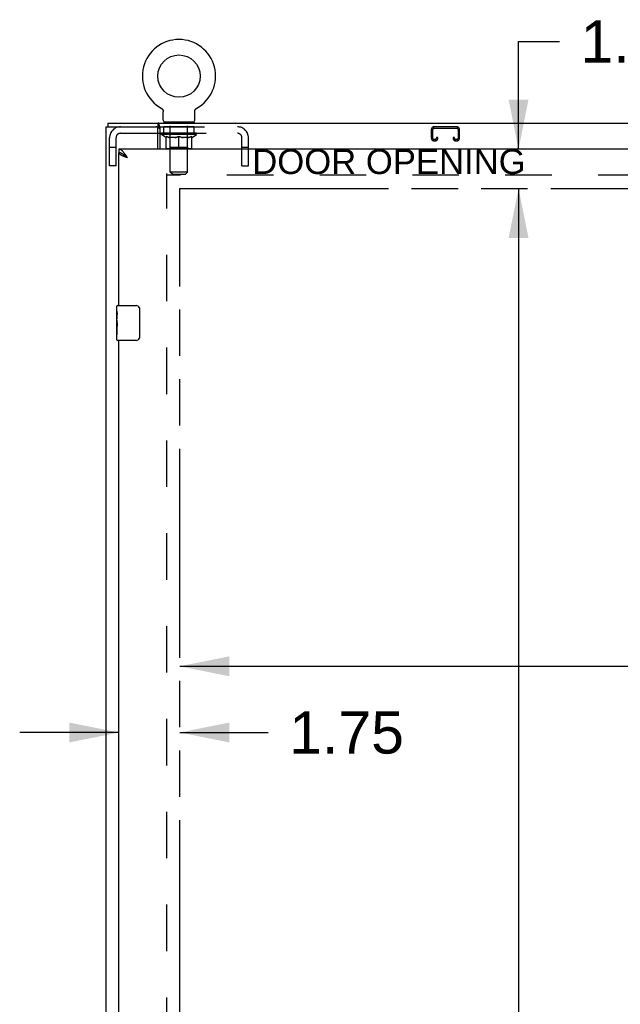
# Model space of a CAD drawing. Header units: inches. Extents: x 0 to 243, y 0 to 157.
# Tile 7 of 16: x 45 to 62, y 89 to 118. Entities that reach past the tile are written whole.
import ezdxf

# ---------------------------------------------------------------- set-up
doc = ezdxf.new("R2010")
doc.units = ezdxf.units.IN
doc.header["$LTSCALE"] = 13.357143
doc.header["$MEASUREMENT"] = 0
doc.linetypes.add('HIDDEN', pattern=[0.2, 0.1, -0.1])
doc.linetypes.add('PHANTOM', pattern=[0.8, 0.45, -0.05, 0.1, -0.05, 0.1, -0.05])
doc.layers.get('0').update_dxf_attribs({"linetype": 'CONTINUOUS'})
for name, color, linetype in [('02___PRT_ALL_AXES', 7, 'CONTINUOUS'), ('AVAILABLE_DOOR_SPACE', 7, 'CONTINUOUS'), ('DEFAULT_2', 8, 'HIDDEN'), ('DIMENSIONS', 7, 'CONTINUOUS')]:
    doc.layers.add(name, color=color, linetype=linetype)
doc.styles.get("Standard").update_dxf_attribs({"font": 'arial.ttf'})
doc.dimstyles.new('DIMSTYLE_2', dxfattribs={"dimtxt": 1.214286, "dimasz": 1.428571, "dimexe": 0.09, "dimexo": 0.07, "dimgap": 0.0425, "dimtad": 0, "dimtih": 1, "dimtoh": 1, "dimzin": 4, "dimdsep": 46, "dimtxsty": 'Standard', "dimblk": '_FILLED', "dimblk1": '_FILLED', "dimblk2": '_FILLED', "dimcen": 0.09, "dimazin": 1, "dimtfac": 1, "dimtdec": 3, "dimtofl": 0, "dimtmove": 0, "dimatfit": 3, "dimldrblk": '_FILLED', "dimfxl": 1, "dimtolj": 1, "dimtzin": 4, "dimarcsym": 0})

# ---------------------------------------------------------------- blocks, each defined once
blk = doc.blocks.new('_FILLED')
at = {"color": 0, "linetype": 'ByBlock'}
blk.add_solid([(0, 0), (-1, 0.2), (-1, -0.2)], dxfattribs=at)
blk = doc.blocks.new('*D5')
at = {"layer": 'DIMENSIONS', "color": 2, "linetype": 'Continuous'}
for p, q in [((59.319, 114.076), (59.319, 117.176)), ((59.319, 117.176), (60.498, 117.176)), ((59.319, 112.951), (59.319, 110.094))]:
    blk.add_line(p, q, dxfattribs=at)
at = {"layer": 'DIMENSIONS', "color": 2, "linetype": 'Continuous', "xscale": 1.4285714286, "yscale": 1.4285714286, "zscale": 1.4285714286}
for p, rotation in [((59.319, 114.076), 270), ((59.319, 112.951), 90)]:
    blk.add_blockref('_FILLED', p, dxfattribs=dict(at, rotation=rotation))
at = {"layer": 'DIMENSIONS', "color": 2, "linetype": 'Continuous', "insert": (61.105, 117.783), "char_height": 1.2143, "width": 3.29979, "attachment_point": 1, "line_spacing_factor": 0.9}
blk.add_mtext('1.13', dxfattribs=at)
blk = doc.blocks.new('*D6')
at = {"layer": 'DIMENSIONS', "color": 2, "linetype": 'Continuous'}
for p, q in [((59.319, 112.951), (59.319, 86.041)), ((59.319, 56.701), (59.319, 81.791))]:
    blk.add_line(p, q, dxfattribs=at)
at = {"layer": 'DIMENSIONS', "color": 2, "linetype": 'Continuous', "xscale": 1.4285714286, "yscale": 1.4285714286, "zscale": 1.4285714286}
for p, rotation in [((59.319, 112.951), 90), ((59.319, 56.701), 270)]:
    blk.add_blockref('_FILLED', p, dxfattribs=dict(at, rotation=rotation))
at = {"layer": 'DIMENSIONS', "color": 2, "linetype": 'Continuous', "insert": (59.319, 85.434), "char_height": 1.2143, "width": 4.24323, "attachment_point": 2, "line_spacing_factor": 0.9}
blk.add_mtext('56.25\\Ptyp.', dxfattribs=at)
blk = doc.blocks.new('*D8')
at = {"layer": 'DIMENSIONS', "color": 2, "linetype": 'Continuous'}
for p, q in [((47.812, 96.005), (47.812, 98.455)), ((47.812, 97.291), (44.955, 97.291)), ((49.562, 97.291), (52.109, 97.291))]:
    blk.add_line(p, q, dxfattribs=at)
at = {"layer": 'DIMENSIONS', "color": 2, "linetype": 'Continuous', "xscale": 1.4285714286, "yscale": 1.4285714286, "zscale": 1.4285714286}
blk.add_blockref('_FILLED', (47.812, 97.291), dxfattribs=at)
at = {"layer": 'DIMENSIONS', "color": 2, "linetype": 'Continuous', "xscale": 1.4285714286, "yscale": 1.4285714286, "zscale": 1.4285714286, "rotation": 180}
blk.add_blockref('_FILLED', (49.562, 97.291), dxfattribs=at)
at = {"layer": 'DIMENSIONS', "color": 2, "linetype": 'Continuous', "insert": (52.717, 97.898), "char_height": 1.2143, "width": 3.29979, "attachment_point": 1, "line_spacing_factor": 0.9}
blk.add_mtext('1.75', dxfattribs=at)
blk = doc.blocks.new('*D9')
at = {"layer": 'DIMENSIONS', "color": 2, "linetype": 'Continuous'}
for p, q in [((49.562, 99.196), (62.6, 99.196)), ((76.218, 99.196), (68.058, 99.196))]:
    blk.add_line(p, q, dxfattribs=at)
at = {"layer": 'DIMENSIONS', "color": 2, "linetype": 'Continuous', "xscale": 1.4285714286, "yscale": 1.4285714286, "zscale": 1.4285714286, "rotation": 180}
blk.add_blockref('_FILLED', (49.562, 99.196), dxfattribs=at)
at = {"layer": 'DIMENSIONS', "color": 2, "linetype": 'Continuous', "xscale": 1.4285714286, "yscale": 1.4285714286, "zscale": 1.4285714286}
blk.add_blockref('_FILLED', (76.218, 99.196), dxfattribs=at)
at = {"layer": 'DIMENSIONS', "color": 2, "linetype": 'Continuous', "insert": (65.329, 99.803), "char_height": 1.2143, "width": 4.24323, "attachment_point": 2, "line_spacing_factor": 0.9}
blk.add_mtext('26.66', dxfattribs=at)

msp = doc.modelspace()

# ---------------------------------------------------------------- linework, layer by layer
at = {"color": 7, "linetype": 'Continuous'}
for p, q in [((49.025, 115.261), (49.028, 115.259)), ((49.025, 115.261), (49.025, 115.261)), ((49.028, 115.259), (49.031, 115.258)), ((49.031, 115.258), (49.033, 115.257)), ((49.033, 115.257), (49.036, 115.254)), ((49.036, 115.254), (49.04, 115.252)), ((49.04, 115.252), (49.043, 115.249)), ((49.043, 115.249), (49.047, 115.246)), ((49.047, 115.246), (49.05, 115.243)), ((49.05, 115.243), (49.053, 115.24)), ((49.053, 115.24), (49.056, 115.237)), ((49.056, 115.237), (49.059, 115.233)), ((49.059, 115.233), (49.062, 115.23)), ((49.062, 115.23), (49.065, 115.226)), ((49.065, 115.226), (49.067, 115.223)), ((49.067, 115.223), (49.07, 115.219)), ((49.07, 115.219), (49.072, 115.215)), ((49.072, 115.215), (49.074, 115.211)), ((49.074, 115.211), (49.076, 115.207)), ((49.076, 115.207), (49.078, 115.203)), ((49.078, 115.203), (49.08, 115.199)), ((49.08, 115.199), (49.081, 115.195)), ((49.081, 115.195), (49.083, 115.191)), ((49.083, 115.191), (49.084, 115.187)), ((49.086, 115.178), (49.087, 115.174)), ((49.089, 114.916), (49.089, 115.152)), ((49.993, 115.165), (49.994, 115.169)), ((49.993, 115.152), (49.993, 115.156)), ((49.993, 114.916), (49.993, 115.152)), ((49.996, 115.182), (49.998, 115.187)), ((49.998, 115.187), (49.999, 115.191)), ((49.999, 115.191), (50, 115.195)), ((50, 115.195), (50.002, 115.199)), ((50.002, 115.199), (50.004, 115.203)), ((50.004, 115.203), (50.006, 115.207)), ((50.006, 115.207), (50.008, 115.211)), ((50.008, 115.211), (50.01, 115.215)), ((50.01, 115.215), (50.012, 115.219)), ((50.012, 115.219), (50.015, 115.223)), ((50.014, 115.223), (50.017, 115.226)), ((50.017, 115.226), (50.02, 115.23)), ((50.02, 115.23), (50.023, 115.233)), ((50.023, 115.233), (50.026, 115.237)), ((50.025, 115.237), (50.029, 115.24)), ((50.029, 115.24), (50.032, 115.243)), ((50.032, 115.243), (50.035, 115.246)), ((50.035, 115.246), (50.038, 115.249)), ((50.038, 115.249), (50.042, 115.252)), ((50.042, 115.252), (50.045, 115.254)), ((50.045, 115.254), (50.049, 115.257)), ((50.049, 115.257), (50.051, 115.258)), ((50.049, 115.257), (50.051, 115.258)), ((50.051, 115.258), (50.054, 115.259)), ((50.054, 115.259), (50.057, 115.261)), ((50.057, 115.261), (50.057, 115.261)), ((47.489, 114.826), (47.489, 114.722)), ((47.489, 114.826), (107.385, 114.826)), ((48.944, 114.722), (48.944, 114.826)), ((49.103, 114.856), (49.103, 114.826)), ((49.978, 114.856), (49.103, 114.856)), ((49.978, 114.856), (49.978, 114.826)), ((48.936, 114.535), (48.989, 114.535)), ((48.989, 114.73), (48.989, 114.076)), ((47.812, 114.076), (47.812, 113.972)), ((47.935, 113.931), (47.925, 113.937)), ((47.752, 109.416), (47.752, 109.561)), ((47.767, 109.576), (48.307, 109.576)), ((48.407, 109.476), (48.407, 108.676)), ((47.752, 109.158), (47.752, 109.192)), ((47.752, 108.961), (47.752, 108.992)), ((47.752, 108.591), (47.752, 108.731)), ((48.307, 108.576), (47.767, 108.576))]:
    msp.add_line(p, q, dxfattribs=at)
at = {"color": 3, "linetype": 'Continuous'}
for p, q in [((47.437, 114.722), (47.437, 54.93)), ((47.437, 114.722), (48.944, 114.722)), ((48.936, 114.076), (48.936, 114.66)), ((48.949, 114.721), (48.944, 114.722)), ((77.343, 114.076), (47.812, 114.076)), ((47.812, 109.576), (47.812, 113.972)), ((47.812, 85.326), (47.812, 108.576))]:
    msp.add_line(p, q, dxfattribs=at)
at = {"color": 7, "linetype": 'Continuous'}
for points in [[(49.084, 115.187), (49.085, 115.182), (49.086, 115.178), (49.087, 115.174), (49.088, 115.169), (49.088, 115.165), (49.089, 115.161), (49.089, 115.156), (49.089, 115.152)], [(49.088, 115.165), (49.089, 115.161), (49.089, 115.156)], [(49.993, 115.156), (49.993, 115.161), (49.993, 115.165), (49.994, 115.169), (49.995, 115.174), (49.995, 115.178), (49.996, 115.182)], [(48.974, 114.782), (48.972, 114.791), (48.969, 114.8), (48.966, 114.808), (48.962, 114.816), (48.957, 114.822), (48.951, 114.825), (48.944, 114.826)], [(48.989, 114.73), (48.985, 114.738), (48.982, 114.749), (48.979, 114.76), (48.974, 114.782)], [(47.925, 113.937), (47.915, 113.943), (47.904, 113.948), (47.894, 113.953), (47.884, 113.958), (47.873, 113.962), (47.863, 113.965), (47.853, 113.968), (47.843, 113.97), (47.832, 113.971), (47.822, 113.972), (47.812, 113.972)], [(48.058, 113.83), (48.047, 113.837), (48.036, 113.844), (48.025, 113.851), (48.014, 113.858), (48.004, 113.866), (47.994, 113.873), (47.984, 113.88), (47.975, 113.887), (47.966, 113.894), (47.958, 113.901), (47.95, 113.908), (47.943, 113.916), (47.937, 113.923), (47.931, 113.93), (47.928, 113.935)], [(48.058, 113.83), (48.048, 113.839), (48.038, 113.849), (48.027, 113.858), (48.017, 113.867), (48.007, 113.876), (47.997, 113.885), (47.986, 113.893), (47.976, 113.901), (47.966, 113.909), (47.956, 113.917), (47.945, 113.924), (47.935, 113.931)], [(48.4, 109.513), (48.402, 109.507), (48.404, 109.501), (48.405, 109.495), (48.406, 109.489), (48.407, 109.483), (48.407, 109.476)], [(48.407, 108.676), (48.407, 108.67), (48.406, 108.664), (48.405, 108.658), (48.404, 108.652), (48.402, 108.646), (48.4, 108.64)]]:
    msp.add_lwpolyline(points, dxfattribs=at)
at = {"color": 3, "linetype": 'Continuous'}
for points in [[(48.989, 114.667), (48.982, 114.669), (48.975, 114.674), (48.97, 114.68), (48.966, 114.688), (48.963, 114.695), (48.96, 114.703), (48.957, 114.71), (48.954, 114.716), (48.949, 114.721)], [(47.966, 113.967), (47.956, 113.98), (47.945, 113.992), (47.935, 114.004), (47.925, 114.015), (47.915, 114.026), (47.904, 114.035), (47.894, 114.043), (47.884, 114.051), (47.873, 114.058), (47.863, 114.063), (47.853, 114.068), (47.843, 114.072), (47.832, 114.074), (47.822, 114.076), (47.812, 114.076)], [(47.918, 113.885), (47.906, 113.89), (47.895, 113.896), (47.884, 113.901), (47.874, 113.907), (47.864, 113.912), (47.855, 113.918), (47.847, 113.923), (47.84, 113.929), (47.834, 113.934), (47.828, 113.94), (47.823, 113.945), (47.819, 113.951), (47.816, 113.956), (47.814, 113.962), (47.812, 113.967), (47.812, 113.972)], [(48.058, 113.83), (48.048, 113.846), (48.038, 113.862), (48.027, 113.878), (48.017, 113.894), (48.007, 113.909), (47.997, 113.924), (47.986, 113.939), (47.976, 113.953), (47.966, 113.967)], [(48.058, 113.83), (48.029, 113.841), (48.014, 113.846), (47.999, 113.852), (47.985, 113.857), (47.971, 113.863), (47.957, 113.868), (47.944, 113.874), (47.931, 113.879), (47.918, 113.885)]]:
    msp.add_lwpolyline(points, dxfattribs=at)
at = {"color": 7, "linetype": 'Continuous'}
msp.add_circle((49.541, 116.18), 0.609, dxfattribs=at)
for centre, radius, start, end in [((49.541, 116.18), 1.054, 299.1042, 240.8958), ((49.149, 114.916), 0.06, 180, 270), ((49.933, 114.916), 0.06, 270, 360), ((47.767, 109.561), 0.015, 90, 180), ((48.307, 109.476), 0.1, 21.1999, 90), ((47.767, 108.591), 0.015, 180, 270), ((48.307, 108.676), 0.1, 270, 338.8001)]:
    msp.add_arc(centre, radius, start, end, dxfattribs=at)
at = {"color": 3, "linetype": 'Continuous'}
msp.add_arc((48.874, 114.66), 0.0625, 0, 90, dxfattribs=at)
at = {"layer": '02___PRT_ALL_AXES', "color": 8, "linetype": 'HIDDEN'}
for p, q in [((49.103, 114.535), (49.103, 114.722)), ((49.978, 114.722), (49.103, 114.722)), ((49.978, 114.535), (49.103, 114.535)), ((49.978, 114.535), (49.978, 114.722))]:
    msp.add_line(p, q, dxfattribs=at)
at = {"layer": '02___PRT_ALL_AXES', "color": 7, "linetype": 'Continuous'}
for p, q in [((47.752, 109.416), (47.752, 109.561)), ((47.752, 109.158), (47.752, 109.415)), ((47.758, 109.359), (47.752, 109.359)), ((47.752, 109.192), (47.759, 109.192)), ((47.752, 108.591), (47.752, 109.155)), ((47.753, 109.129), (47.752, 109.129)), ((47.759, 109.192), (47.759, 109.328)), ((47.752, 108.997), (47.758, 108.997)), ((47.752, 108.961), (47.759, 108.961)), ((47.752, 108.898), (47.759, 108.898)), ((47.759, 108.731), (47.759, 108.961)), ((47.752, 108.731), (47.759, 108.731))]:
    msp.add_line(p, q, dxfattribs=at)
for points in [[(47.752, 109.416), (47.752, 109.412), (47.752, 109.407), (47.753, 109.402), (47.755, 109.389)], [(47.755, 109.389), (47.755, 109.381), (47.756, 109.373), (47.757, 109.365)], [(47.752, 109.158), (47.752, 109.15), (47.752, 109.141), (47.753, 109.131)], [(47.753, 109.131), (47.756, 109.097), (47.757, 109.085), (47.758, 109.073), (47.758, 109.06), (47.759, 109.047), (47.759, 109.034), (47.759, 109.022), (47.758, 109.009), (47.758, 108.996), (47.757, 108.984), (47.756, 108.972)], [(47.757, 109.365), (47.758, 109.356), (47.758, 109.347), (47.759, 109.337), (47.759, 109.328)]]:
    msp.add_lwpolyline(points, dxfattribs=at)
msp.add_ellipse((48.015, 108.992), major_axis=(0.263, 0), ratio=0.432808, start_param=3.141593, end_param=3.321581, dxfattribs=at)
at = {"layer": 'AVAILABLE_DOOR_SPACE', "color": 4, "linetype": 'PHANTOM'}
for p, q in [((49.562, 56.701), (49.562, 112.951)), ((49.562, 112.951), (76.218, 112.951))]:
    msp.add_line(p, q, dxfattribs=at)
at = {"layer": 'DEFAULT_2', "color": 8, "linetype": 'HIDDEN'}
for p, q in [((49.031, 115.258), (49.033, 115.257)), ((49.291, 114.856), (49.291, 114.826)), ((49.292, 113.416), (49.292, 114.826)), ((49.79, 113.416), (49.79, 114.826)), ((49.791, 114.856), (49.791, 114.826)), ((47.858, 114.535), (48.936, 114.535)), ((48.944, 114.722), (51.224, 114.722)), ((48.989, 114.535), (51.224, 114.535)), ((49.035, 114.499), (49.035, 114.536)), ((49.162, 114.41), (49.035, 114.499)), ((50.047, 114.499), (49.035, 114.499)), ((49.042, 114.531), (49.042, 114.536)), ((49.049, 114.529), (49.049, 114.531)), ((49.049, 114.529), (50.032, 114.529)), ((49.056, 114.529), (49.056, 114.531)), ((49.057, 114.529), (49.057, 114.531)), ((49.065, 114.531), (49.065, 114.536)), ((49.078, 114.529), (49.078, 114.531)), ((49.08, 114.529), (49.08, 114.531)), ((49.102, 114.531), (49.102, 114.536)), ((49.114, 114.529), (49.114, 114.531)), ((49.116, 114.529), (49.116, 114.531)), ((49.279, 114.531), (49.119, 114.531)), ((49.153, 114.531), (49.153, 114.536)), ((49.154, 114.529), (49.154, 114.531)), ((49.155, 114.529), (49.155, 114.531)), ((49.157, 114.529), (49.157, 114.531)), ((49.163, 114.529), (49.163, 114.531)), ((49.163, 114.529), (49.163, 114.531)), ((49.166, 114.529), (49.166, 114.531)), ((49.168, 114.529), (49.168, 114.532)), ((49.172, 114.529), (49.172, 114.531)), ((49.183, 114.529), (49.183, 114.531)), ((49.198, 114.529), (49.198, 114.533)), ((49.198, 114.529), (49.198, 114.531)), ((49.214, 114.529), (49.214, 114.531)), ((49.215, 114.531), (49.215, 114.536)), ((49.223, 114.529), (49.223, 114.531)), ((49.226, 114.529), (49.226, 114.531)), ((49.234, 114.529), (49.234, 114.531)), ((49.243, 114.529), (49.243, 114.534)), ((49.255, 114.529), (49.255, 114.531)), ((49.258, 114.529), (49.258, 114.531)), ((49.279, 114.529), (49.279, 114.531)), ((49.333, 114.531), (49.283, 114.531)), ((49.288, 114.531), (49.288, 114.536)), ((49.291, 114.122), (49.291, 114.497)), ((49.293, 114.529), (49.293, 114.531)), ((49.297, 114.529), (49.297, 114.531)), ((49.302, 114.529), (49.302, 114.535)), ((49.305, 114.529), (49.305, 114.531)), ((49.314, 114.529), (49.314, 114.531)), ((49.333, 114.529), (49.333, 114.531)), ((49.393, 114.531), (49.346, 114.531)), ((49.362, 114.529), (49.362, 114.531)), ((49.368, 114.531), (49.368, 114.536)), ((49.371, 114.529), (49.371, 114.531)), ((49.373, 114.529), (49.373, 114.536)), ((49.375, 114.529), (49.375, 114.531)), ((49.381, 114.529), (49.381, 114.531)), ((49.393, 114.529), (49.393, 114.531)), ((49.457, 114.531), (49.414, 114.531)), ((49.424, 114.529), (49.424, 114.531)), ((49.449, 114.531), (49.541, 114.536)), ((49.453, 114.531), (49.453, 114.536)), ((49.453, 114.531), (49.453, 114.536)), ((49.453, 114.536), (49.453, 114.536)), ((49.453, 114.529), (49.453, 114.531)), ((49.456, 114.529), (49.456, 114.531)), ((49.457, 114.529), (49.457, 114.531)), ((49.458, 114.529), (49.458, 114.531)), ((49.524, 114.531), (49.486, 114.531)), ((49.49, 114.529), (49.49, 114.531)), ((49.524, 114.529), (49.524, 114.531)), ((49.539, 114.531), (49.539, 114.531)), ((49.539, 114.529), (49.539, 114.531)), ((49.539, 114.529), (49.539, 114.531)), ((49.541, 114.531), (49.541, 114.536)), ((49.543, 114.529), (49.543, 114.531)), ((49.543, 114.529), (49.543, 114.531)), ((49.543, 114.531), (49.543, 114.531)), ((49.544, 114.531), (49.596, 114.531)), ((49.557, 114.529), (49.557, 114.531)), ((49.57, 114.531), (49.57, 114.535)), ((49.57, 114.535), (49.632, 114.531)), ((49.587, 114.531), (49.587, 114.534)), ((49.592, 114.529), (49.592, 114.531)), ((49.624, 114.529), (49.624, 114.531)), ((49.624, 114.529), (49.624, 114.531)), ((49.624, 114.531), (49.668, 114.531)), ((49.625, 114.529), (49.625, 114.531)), ((49.628, 114.531), (49.628, 114.536)), ((49.628, 114.536), (49.629, 114.536)), ((49.628, 114.529), (49.628, 114.531)), ((49.629, 114.531), (49.629, 114.536)), ((49.657, 114.529), (49.657, 114.531)), ((49.689, 114.529), (49.689, 114.531)), ((49.689, 114.531), (49.736, 114.531)), ((49.701, 114.529), (49.701, 114.531)), ((49.707, 114.529), (49.707, 114.531)), ((49.709, 114.529), (49.709, 114.536)), ((49.711, 114.529), (49.711, 114.531)), ((49.714, 114.531), (49.714, 114.536)), ((49.72, 114.529), (49.72, 114.531)), ((49.749, 114.529), (49.749, 114.531)), ((49.749, 114.531), (49.798, 114.531)), ((49.768, 114.529), (49.768, 114.531)), ((49.777, 114.529), (49.777, 114.531)), ((49.78, 114.529), (49.78, 114.535)), ((49.785, 114.529), (49.785, 114.531)), ((49.788, 114.529), (49.788, 114.531)), ((49.791, 114.122), (49.791, 114.497)), ((49.794, 114.531), (49.794, 114.536)), ((49.802, 114.529), (49.802, 114.531)), ((49.802, 114.531), (49.963, 114.531)), ((49.824, 114.529), (49.824, 114.531)), ((49.826, 114.529), (49.826, 114.531)), ((49.839, 114.529), (49.839, 114.534)), ((49.848, 114.529), (49.848, 114.531)), ((49.855, 114.529), (49.855, 114.531)), ((49.858, 114.529), (49.858, 114.531)), ((49.866, 114.531), (49.866, 114.536)), ((49.867, 114.529), (49.867, 114.531)), ((49.884, 114.529), (49.884, 114.533)), ((49.884, 114.529), (49.884, 114.531)), ((49.898, 114.529), (49.898, 114.531)), ((49.91, 114.529), (49.91, 114.531)), ((49.913, 114.529), (49.913, 114.532)), ((49.916, 114.529), (49.916, 114.531)), ((49.919, 114.529), (49.919, 114.531)), ((49.919, 114.529), (49.919, 114.531)), ((49.92, 114.41), (50.047, 114.499)), ((49.925, 114.529), (49.925, 114.531)), ((49.927, 114.529), (49.927, 114.531)), ((49.928, 114.529), (49.928, 114.531)), ((49.929, 114.531), (49.929, 114.536)), ((49.965, 114.529), (49.965, 114.531)), ((49.968, 114.529), (49.968, 114.531)), ((49.979, 114.531), (49.979, 114.536)), ((50.002, 114.529), (50.002, 114.531)), ((50.003, 114.529), (50.003, 114.531)), ((50.016, 114.531), (50.016, 114.536)), ((50.025, 114.529), (50.025, 114.531)), ((50.025, 114.529), (50.025, 114.531)), ((50.032, 114.529), (50.032, 114.531)), ((50.039, 114.531), (50.039, 114.536)), ((50.047, 114.499), (50.047, 114.536)), ((56.807, 114.642), (56.807, 114.396)), ((56.847, 114.396), (56.847, 114.642)), ((57.539, 114.722), (56.887, 114.722)), ((56.887, 114.682), (57.539, 114.682)), ((57.579, 114.642), (57.579, 114.396)), ((57.619, 114.396), (57.619, 114.642)), ((47.541, 113.597), (47.541, 114.405)), ((47.728, 113.597), (47.728, 114.405)), ((49.162, 114.41), (49.17, 114.41)), ((49.17, 114.12), (49.17, 114.445)), ((49.428, 114.41), (49.284, 114.41)), ((49.541, 114.09), (49.541, 114.445)), ((49.798, 114.41), (49.654, 114.41)), ((49.911, 114.12), (49.911, 114.445)), ((49.911, 114.41), (49.92, 114.41)), ((51.354, 113.597), (51.354, 114.405)), ((51.541, 113.597), (51.541, 114.405)), ((56.914, 114.356), (56.887, 114.356)), ((56.887, 114.316), (56.914, 114.316)), ((56.954, 114.41), (56.954, 114.396)), ((56.994, 114.41), (56.954, 114.41)), ((56.994, 114.396), (56.994, 114.41)), ((57.432, 114.41), (57.432, 114.396)), ((57.472, 114.41), (57.432, 114.41)), ((57.472, 114.396), (57.472, 114.41)), ((57.539, 114.356), (57.512, 114.356)), ((57.512, 114.316), (57.539, 114.316)), ((47.728, 114.127), (47.541, 114.127)), ((49.882, 114.09), (49.2, 114.09)), ((49.291, 114.122), (49.259, 114.09)), ((49.791, 114.122), (49.291, 114.122)), ((49.791, 114.122), (49.823, 114.09)), ((51.541, 114.127), (51.354, 114.127)), ((47.728, 113.597), (47.541, 113.597)), ((49.187, 56.274), (49.187, 113.378)), ((49.352, 113.356), (49.292, 113.416)), ((49.79, 113.416), (49.292, 113.416)), ((49.352, 113.356), (49.73, 113.356)), ((49.73, 113.356), (49.79, 113.416)), ((51.354, 113.597), (51.541, 113.597)), ((105.687, 113.326), (49.187, 113.326))]:
    msp.add_line(p, q, dxfattribs=at)
for points in [[(49.17, 114.445), (49.191, 114.437), (49.211, 114.43), (49.231, 114.423), (49.251, 114.418), (49.271, 114.414), (49.29, 114.41)], [(49.284, 114.41), (49.265, 114.414), (49.247, 114.418), (49.228, 114.423), (49.209, 114.43), (49.19, 114.436), (49.17, 114.444)], [(49.42, 114.41), (49.44, 114.414), (49.46, 114.418), (49.48, 114.424), (49.5, 114.43), (49.52, 114.437), (49.541, 114.445)], [(49.541, 114.444), (49.521, 114.436), (49.502, 114.429), (49.483, 114.423), (49.465, 114.418), (49.446, 114.414), (49.428, 114.41)], [(49.541, 114.445), (49.562, 114.437), (49.582, 114.43), (49.602, 114.423), (49.622, 114.418), (49.642, 114.414), (49.661, 114.41)], [(49.654, 114.41), (49.635, 114.414), (49.617, 114.418), (49.598, 114.423), (49.579, 114.429), (49.56, 114.436), (49.541, 114.444)], [(49.791, 114.41), (49.811, 114.414), (49.831, 114.418), (49.851, 114.423), (49.871, 114.43), (49.891, 114.437), (49.911, 114.445)], [(49.911, 114.444), (49.892, 114.436), (49.872, 114.429), (49.853, 114.423), (49.835, 114.418), (49.816, 114.414), (49.798, 114.41)]]:
    msp.add_lwpolyline(points, dxfattribs=at)
for centre, radius, start, end in [((49.262, 114.826), 0.03, 0, 90), ((49.82, 114.826), 0.03, 90, 180), ((47.858, 114.405), 0.317, 90, 180), ((47.858, 114.405), 0.13, 90, 180), ((49.259, 114.497), 0.0318, 0, 90), ((49.823, 114.497), 0.0318, 90, 180), ((51.224, 114.405), 0.317, 0, 90), ((51.224, 114.405), 0.13, 0, 90), ((56.887, 114.642), 0.08, 90, 180), ((56.887, 114.642), 0.04, 90, 180), ((57.539, 114.642), 0.08, 0, 90), ((57.539, 114.642), 0.04, 0, 90), ((56.887, 114.396), 0.08, 180, 270), ((56.887, 114.396), 0.04, 180, 270), ((56.914, 114.396), 0.08, 270, 360), ((56.914, 114.396), 0.04, 270, 360), ((57.512, 114.396), 0.08, 180, 270), ((57.512, 114.396), 0.04, 180, 270), ((57.539, 114.396), 0.08, 270, 360), ((57.539, 114.396), 0.04, 270, 360), ((49.2, 114.12), 0.0296, 180, 270), ((49.882, 114.12), 0.0296, 270, 360)]:
    msp.add_arc(centre, radius, start, end, dxfattribs=at)
for centre, major_axis, ratio, start_param, end_param in [((49.541, 114.536), (0.506, 0.005), 0.05963, 2.96643, 3.140963), ((49.019, 114.527), (0.158, 0), 0.060556, 0.430652, 1.470503), ((49.541, 114.536), (0.506, 0), 0.060556, -3.141593, -2.96706), ((49.019, 114.522), (0.158, 0.002), 0.05963, 1.376596, 1.469874), ((49.541, 114.536), (0.506, 0.011), 0.05688, 2.791345, 2.965878), ((48.999, 114.527), (0.158, 0.002), 0.05963, 0.25549, 1.295341), ((49.054, 114.527), (0.158, -0.002), 0.05963, 0.605815, 1.645666), ((49.541, 114.536), (0.506, -0.005), 0.05963, -2.96643, -2.791898), ((49.054, 114.522), (0.158, 0), 0.060556, 1.551758, 1.645036), ((48.999, 114.522), (0.158, 0.003), 0.05688, 1.20151, 1.294789), ((49.055, 114.523), (0.131, 0.001), 0.05963, 1.065228, 1.614276), ((49.039, 114.523), (0.131, 0.003), 0.05688, 0.890143, 1.43919), ((49.086, 114.523), (0.131, 0), 0.060556, 1.240391, 1.789438), ((49.541, 114.536), (0.506, 0.015), 0.052395, 2.616403, 2.790936), ((48.996, 114.527), (0.158, 0.003), 0.05688, 0.080405, 1.120256), ((49.104, 114.527), (0.158, -0.003), 0.05688, 0.7809, 1.820751), ((49.541, 114.536), (0.506, -0.011), 0.05688, -2.791345, -2.616812), ((49.104, 114.522), (0.158, -0.002), 0.05963, 1.72692, 1.820198), ((48.996, 114.522), (0.158, 0.005), 0.052395, 1.026568, 1.119847), ((49.039, 114.523), (0.131, 0.004), 0.052395, 0.715201, 1.264248), ((49.13, 114.523), (0.131, -0.001), 0.05963, 1.415553, 1.9646), ((49.541, 114.536), (0.506, 0.02), 0.046319, 2.441654, 2.616187), ((49.167, 114.527), (0.158, -0.005), 0.052395, 0.955842, 1.995693), ((49.01, 114.527), (0.158, 0.005), 0.052395, -0.094537, 0.945314), ((49.541, 114.536), (0.506, -0.015), 0.052395, -2.616403, -2.44187), ((49.167, 114.522), (0.158, -0.003), 0.05688, 1.902006, 1.995284), ((49.01, 114.522), (0.158, 0.006), 0.046319, 0.851819, 0.945098), ((49.053, 114.523), (0.131, 0.005), 0.046319, 0.540452, 1.089499), ((49.187, 114.523), (0.131, -0.003), 0.05688, 1.590638, 2.139686), ((49.541, 114.536), (0.506, 0.024), 0.038841, 2.267123, 2.441656), ((49.242, 114.527), (0.158, -0.006), 0.046319, 1.130591, 2.170442), ((49.04, 114.527), (0.158, 0.006), 0.046319, -0.269286, 0.770565), ((49.541, 114.536), (0.506, -0.02), 0.046319, -2.441654, -2.267121), ((49.242, 114.522), (0.158, -0.005), 0.052395, 2.076947, 2.170226), ((49.04, 114.522), (0.158, 0.007), 0.038841, 0.677289, 0.770567), ((49.083, 114.523), (0.131, 0.006), 0.038841, 0.365921, 0.914969), ((49.254, 114.523), (0.131, -0.004), 0.052395, 1.76558, 2.314627), ((49.541, 114.536), (0.506, 0.027), 0.030195, 2.09281, 2.267343), ((49.326, 114.527), (0.158, -0.007), 0.038841, 1.305122, 2.344973), ((49.085, 114.527), (0.158, 0.007), 0.038841, -0.443817, 0.596034), ((49.541, 114.536), (0.506, -0.024), 0.038841, -2.267123, -2.092591), ((49.326, 114.522), (0.158, -0.006), 0.046319, 2.251696, 2.344975), ((49.085, 114.522), (0.158, 0.008), 0.030195, 0.502975, 0.596254), ((49.126, 114.523), (0.131, 0.007), 0.030195, 0.191608, 0.740655), ((49.331, 114.523), (0.131, -0.005), 0.046319, 1.940329, 2.489376), ((49.143, 114.527), (0.158, 0.008), 0.030195, -0.61813, 0.421721), ((49.541, 114.536), (0.506, 0.029), 0.020645, 1.918687, 2.09322), ((49.416, 114.527), (0.158, -0.008), 0.030195, 1.479435, 2.519286), ((49.541, 114.536), (0.506, -0.027), 0.030195, -2.09281, -1.918277), ((49.416, 114.522), (0.158, -0.007), 0.038841, 2.426227, 2.519505), ((49.143, 114.522), (0.158, 0.009), 0.020645, 0.328852, 0.422131), ((49.182, 114.523), (0.131, 0.007), 0.020645, 0.017485, 0.566532), ((49.413, 114.523), (0.131, -0.006), 0.038841, 2.11486, 2.663907), ((49.214, 114.527), (0.158, 0.009), 0.020645, -0.792253, 0.247598), ((49.541, 114.536), (0.506, 0.03), 0.010478, 1.744704, 1.919237), ((49.51, 114.527), (0.158, -0.009), 0.020645, 1.653558, 2.693409), ((49.541, 114.536), (0.506, -0.029), 0.020645, -1.918687, -1.744154), ((49.51, 114.522), (0.158, -0.008), 0.030195, 2.60054, 2.693819), ((49.214, 114.522), (0.158, 0.009), 0.010478, 0.154869, 0.248148), ((49.249, 114.523), (0.131, 0.008), 0.010478, 6.126688, 6.675735), ((49.5, 114.523), (0.131, -0.007), 0.030195, 2.289173, 2.83822), ((49.295, 114.527), (0.158, 0.009), 0.010478, -0.966236, -0.000846), ((49.605, 114.527), (0.158, -0.009), 0.010478, 1.827541, 2.867392), ((49.541, 114.536), (0.506, -0.03), 0.010478, -1.744704, -1.563007), ((49.605, 114.522), (0.158, -0.009), 0.020645, 2.774664, 2.867942), ((49.588, 114.523), (0.131, -0.007), 0.020645, 2.463296, 3.012344), ((49.476, 114.527), (0.158, 0.009), 0.010478, 0.274201, 1.314052), ((49.407, 114.523), (0.131, 0.008), 0.010478, -0.000483, 0.504314), ((49.383, 114.522), (0.158, 0.009), 0.010478, 0.099668, 0.192946), ((49.541, 114.536), (0.506, 0.03), 0.010478, -1.571421, -1.396888), ((49.698, 114.522), (0.158, -0.009), 0.010478, 2.74231, 2.948646), ((49.674, 114.523), (0.131, -0.008), 0.010478, 2.637279, 3.14189), ((49.571, 114.527), (0.158, 0.009), 0.020645, 0.448184, 1.488034), ((49.494, 114.523), (0.131, 0.007), 0.020645, 0.129249, 0.678296), ((49.476, 114.522), (0.158, 0.009), 0.020645, 0.273651, 0.366929), ((49.787, 114.527), (0.158, -0.009), 0.010478, -3.140747, -2.175357), ((49.541, 114.536), (0.506, 0.029), 0.020645, -1.397439, -1.222906), ((49.541, 114.536), (0.506, -0.03), 0.010478, 1.222355, 1.396888), ((49.665, 114.527), (0.158, 0.008), 0.030195, 0.622307, 1.662158), ((49.582, 114.523), (0.131, 0.007), 0.030195, 0.303372, 0.852419), ((49.832, 114.523), (0.131, -0.008), 0.010478, 2.749043, 3.29809), ((49.867, 114.527), (0.158, -0.009), 0.020645, 2.893995, 3.933846), ((49.571, 114.522), (0.158, 0.008), 0.030195, 0.447774, 0.541052), ((49.867, 114.522), (0.158, -0.009), 0.010478, 2.893445, 2.986723), ((49.541, 114.536), (0.506, 0.027), 0.030195, -1.223315, -1.048783), ((49.541, 114.536), (0.506, -0.029), 0.020645, 1.048373, 1.222906), ((49.756, 114.527), (0.158, 0.007), 0.038841, 0.79662, 1.836471), ((49.668, 114.523), (0.131, 0.006), 0.038841, 0.477686, 1.026733), ((49.899, 114.523), (0.131, -0.007), 0.020645, 2.57506, 3.124108), ((49.938, 114.527), (0.158, -0.008), 0.030195, 2.719872, 3.759723), ((49.839, 114.527), (0.158, 0.006), 0.046319, 0.971151, 2.011002), ((49.665, 114.522), (0.158, 0.007), 0.038841, 0.622087, 0.715366), ((49.938, 114.522), (0.158, -0.009), 0.020645, 2.719462, 2.812741), ((49.541, 114.536), (0.506, 0.024), 0.038841, -1.049002, -0.874469), ((49.541, 114.536), (0.506, -0.027), 0.030195, 0.87425, 1.048783), ((49.751, 114.523), (0.131, 0.005), 0.046319, 0.652216, 1.201263), ((49.914, 114.527), (0.158, 0.005), 0.052395, 1.1459, 2.185751), ((49.955, 114.523), (0.131, -0.007), 0.030195, 2.400937, 2.949985), ((49.997, 114.527), (0.158, -0.007), 0.038841, 2.545558, 3.585409), ((49.827, 114.523), (0.131, 0.004), 0.052395, 0.826965, 1.376012), ((49.756, 114.522), (0.158, 0.006), 0.046319, 0.796618, 0.889896), ((49.997, 114.522), (0.158, -0.008), 0.030195, 2.545339, 2.638617), ((49.977, 114.527), (0.158, 0.003), 0.05688, 1.320842, 2.360692), ((49.541, 114.536), (0.506, 0.02), 0.046319, -0.874471, -0.699939), ((49.541, 114.536), (0.506, -0.024), 0.038841, 0.699936, 0.874469), ((50.042, 114.527), (0.158, -0.006), 0.046319, 2.371028, 3.410879), ((49.999, 114.523), (0.131, -0.006), 0.038841, 2.226624, 2.775671), ((50.028, 114.527), (0.158, 0.002), 0.05963, 1.495927, 2.535778), ((49.895, 114.523), (0.131, 0.003), 0.05688, 1.001907, 1.550954), ((50.072, 114.527), (0.158, -0.005), 0.052395, 2.196279, 3.23613), ((49.839, 114.522), (0.158, 0.005), 0.052395, 0.971367, 1.064645), ((50.028, 114.523), (0.131, -0.005), 0.046319, 2.052093, 2.601141), ((50.063, 114.527), (0.158, 0), 0.060556, 1.671089, 2.71094), ((50.042, 114.522), (0.158, -0.007), 0.038841, 2.371026, 2.464304), ((50.085, 114.527), (0.158, -0.003), 0.05688, 2.021337, 3.061188), ((49.541, 114.536), (0.506, 0.015), 0.052395, -0.699723, -0.52519), ((49.541, 114.536), (0.506, -0.02), 0.046319, 0.525406, 0.699939), ((50.082, 114.527), (0.158, -0.002), 0.05963, 1.846251, 2.886102), ((49.952, 114.523), (0.131, 0.001), 0.05963, 1.176993, 1.72604), ((50.043, 114.523), (0.131, -0.004), 0.052395, 1.877344, 2.426392), ((49.996, 114.523), (0.131, 0), 0.060556, 1.352155, 1.901202), ((50.042, 114.523), (0.131, -0.003), 0.05688, 1.702402, 2.25145), ((50.027, 114.523), (0.131, -0.001), 0.05963, 1.527317, 2.076364), ((49.914, 114.522), (0.158, 0.003), 0.05688, 1.146309, 1.239587), ((50.072, 114.522), (0.158, -0.006), 0.046319, 2.196495, 2.289773), ((49.541, 114.536), (0.506, 0.011), 0.05688, -0.524781, -0.350248), ((49.541, 114.536), (0.506, -0.015), 0.052395, 0.350657, 0.52519), ((49.977, 114.522), (0.158, 0.002), 0.05963, 1.321394, 1.414673), ((50.085, 114.522), (0.158, -0.005), 0.052395, 2.021746, 2.115024), ((49.541, 114.536), (0.506, 0.005), 0.05963, -0.349695, -0.175162), ((49.541, 114.536), (0.506, -0.011), 0.05688, 0.175715, 0.350248), ((50.028, 114.522), (0.158, 0), 0.060556, 1.496556, 1.589835), ((50.082, 114.522), (0.158, -0.003), 0.05688, 1.846804, 1.940083), ((50.063, 114.522), (0.158, -0.002), 0.05963, 1.671719, 1.764997), ((49.541, 114.536), (0.506, 0), 0.060556, -0.174533, 0), ((49.541, 114.536), (0.506, -0.005), 0.05963, 0.000629, 0.175162)]:
    msp.add_ellipse(centre, major_axis=major_axis, ratio=ratio, start_param=start_param, end_param=end_param, dxfattribs=at)

# ---------------------------------------------------------------- texts
at = {"layer": 'DIMENSIONS', "color": 2, "linetype": 'Continuous', "insert": (55.587, 114.077), "char_height": 0.71429, "width": 7.8598, "attachment_point": 2, "line_spacing_factor": 0.9}
msp.add_mtext('DOOR OPENING', dxfattribs=at)

# ---------------------------------------------------------------- dimensions: what is measured, and where the dimension line sits
at = {"layer": 'DIMENSIONS', "color": 2, "linetype": 'Continuous'}
for base, p1, p2, angle, picture, middle in [((59.319435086, 114.076470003), (49.561802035, 112.951470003), (47.831802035, 114.076470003), 90, '*D5', (62.80763528, 117.168875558)), ((47.812, 97.291), (49.562, 112.951), (47.812, 95.935), 180, '*D8', (54.424, 97.284))]:
    dim = msp.add_linear_dim(base=base, p1=p1, p2=p2, angle=angle, dimstyle='DIMSTYLE_2', dxfattribs=at)
    dim.commit()
    dim.dimension.update_dxf_attribs({"geometry": picture, "text_midpoint": middle, "dimtype": 160})
dim = msp.add_linear_dim(base=(59.319, 56.701), p1=(49.562, 112.951), p2=(49.562, 56.701), angle=270, text='<>\\Ptyp.', dimstyle='DIMSTYLE_2', dxfattribs=at)
dim.commit()
dim.dimension.update_dxf_attribs({"geometry": '*D6', "text_midpoint": (59.319, 83.916), "dimtype": 160})
dim = msp.add_linear_dim(base=(76.218, 99.196), p1=(49.562, 112.951), p2=(76.218, 112.951), dimstyle='DIMSTYLE_2', dxfattribs=at)
dim.commit()
dim.dimension.update_dxf_attribs({"geometry": '*D9', "text_midpoint": (65.313, 99.189), "dimtype": 160})

doc.saveas('drawing.dxf')
